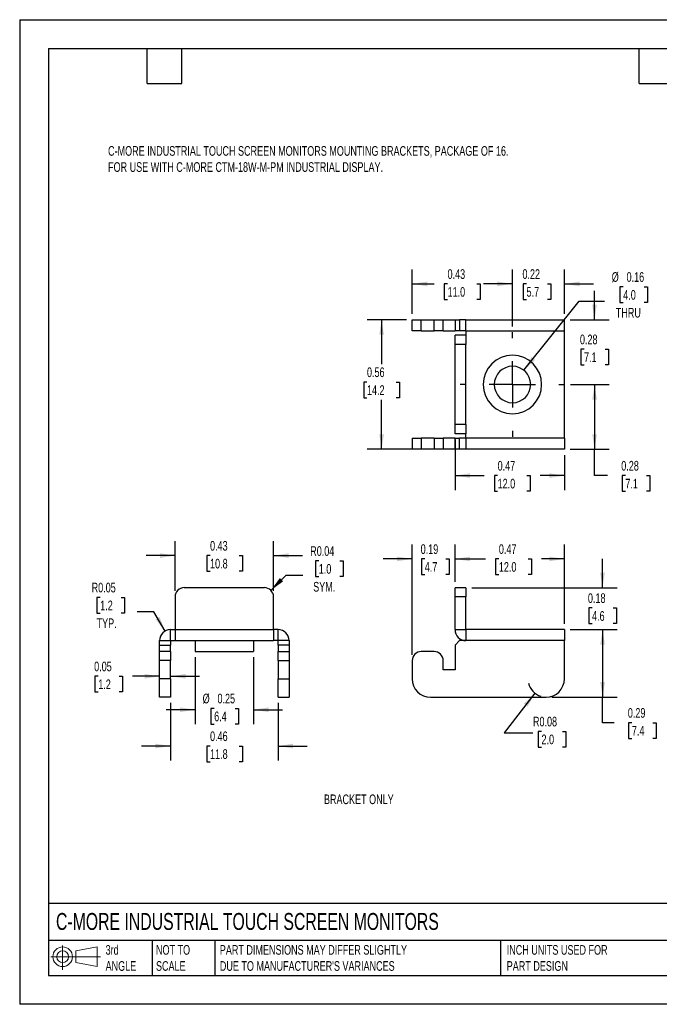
# Model space of a CAD drawing. Header units: inches. Extents: x 0 to 5.5, y 0 to 4.25.
# Tile 1 of 2: x 0 to 2.76, y 0 to 4.25. Entities that reach past the tile are written whole.
import ezdxf

# ---------------------------------------------------------------- set-up
doc = ezdxf.new("R2010")
doc.units = ezdxf.units.IN
doc.header["$LTSCALE"] = 0.5
doc.header["$MEASUREMENT"] = 0
doc.linetypes.add('CENTERX2', pattern=[0.8, 0.5, -0.1, 0.1, -0.1])
doc.layers.add('CENTER', color=40, linetype='CENTERX2')
doc.layers.add('DIMENSIONS', color=140, linetype='Continuous', lineweight=25)
doc.layers.add('TEXT', color=140, linetype='Continuous', lineweight=25)
doc.styles.add('SLDTEXTSTYLE0', font='TXT', dxfattribs={"width": 0.7})
doc.dimstyles.new('SLDDIMSTYLE0', dxfattribs={"dimtxt": 0.04248, "dimasz": 0.065, "dimexe": 0, "dimexo": 0.0625, "dimgap": 0.01062, "dimtad": 0, "dimtih": 1, "dimtoh": 1, "dimrnd": 1e-09, "dimdsep": 46, "dimtxsty": 'SLDTEXTSTYLE0', "dimsah": 1, "dimcen": 0.09, "dimadec": 0, "dimazin": 2, "dimtfac": 1, "dimtmove": 0, "dimatfit": 0, "dimfxl": 0, "dimfrac": 2, "dimtolj": 1, "dimtzin": 12, "dimarcsym": 0})
doc.dimstyles.new('SLDDIMSTYLE1', dxfattribs={"dimtxt": 0.04248, "dimasz": 0.065, "dimexe": 0, "dimexo": 0.0625, "dimgap": 0.01062, "dimtad": 0, "dimtih": 1, "dimtoh": 1, "dimrnd": 1e-09, "dimdsep": 46, "dimtxsty": 'SLDTEXTSTYLE0', "dimsah": 1, "dimcen": 0, "dimadec": 0, "dimazin": 2, "dimtfac": 1, "dimtofl": 0, "dimtmove": 0, "dimatfit": 3, "dimfxl": 0, "dimfrac": 2, "dimtolj": 1, "dimtzin": 12, "dimarcsym": 0})
doc.dimstyles.new('SLDDIMSTYLE2', dxfattribs={"dimtxt": 0.04248, "dimasz": 0.065, "dimexe": 0, "dimexo": 0.0625, "dimgap": 0.01062, "dimtad": 0, "dimtih": 1, "dimtoh": 1, "dimrnd": 1e-09, "dimdsep": 46, "dimtxsty": 'SLDTEXTSTYLE0', "dimsah": 1, "dimcen": 0, "dimadec": 0, "dimazin": 2, "dimtfac": 1, "dimtofl": 0, "dimtmove": 0, "dimatfit": 3, "dimfxl": 0, "dimfrac": 2, "dimtolj": 1, "dimtzin": 12, "dimarcsym": 0})
doc.dimstyles.new('SLDDIMSTYLE3', dxfattribs={"dimtxt": 0.04248, "dimasz": 0.065, "dimexe": 0, "dimexo": 0.0625, "dimgap": 0.01062, "dimtad": 0, "dimtih": 1, "dimtoh": 1, "dimrnd": 1e-09, "dimdsep": 46, "dimtxsty": 'SLDTEXTSTYLE0', "dimsah": 1, "dimcen": 0.09, "dimadec": 0, "dimazin": 2, "dimtfac": 1, "dimtofl": 0, "dimtmove": 0, "dimatfit": 3, "dimfxl": 0, "dimfrac": 2, "dimtolj": 1, "dimtzin": 12, "dimarcsym": 0})
doc.dimstyles.new('SLDDIMSTYLE4', dxfattribs={"dimtxt": 0.04248, "dimasz": 0.065, "dimexe": 0, "dimexo": 0.0625, "dimgap": 0.01062, "dimtad": 0, "dimtih": 1, "dimtoh": 1, "dimrnd": 1e-09, "dimdsep": 46, "dimtxsty": 'SLDTEXTSTYLE0', "dimsah": 1, "dimcen": 0, "dimadec": 0, "dimazin": 2, "dimtfac": 1, "dimtofl": 0, "dimtmove": 0, "dimatfit": 3, "dimfxl": 0, "dimfrac": 2, "dimtolj": 1, "dimtzin": 12, "dimarcsym": 0})

# ---------------------------------------------------------------- blocks, each defined once
blk = doc.blocks.new('Block11')
at = {"color": 7, "linetype": 'Continuous', "lineweight": 18}
for p, q in [((0.051, 0.1045), (0.051, 0)), ((0.1079, 0.082), (0.2003, 0.0991)), ((0.2003, 0.0991), (0.2003, 0.0144)), ((0, 0.0567), (0.2141, 0.0567)), ((0.1079, 0.0314), (0.1079, 0.082)), ((0.1079, 0.0314), (0.2003, 0.0144))]:
    blk.add_line(p, q, dxfattribs=at)
for radius in [0.0423, 0.0253]:
    blk.add_circle((0.051, 0.0567), radius, dxfattribs=at)
blk = doc.blocks.new('Block12')
at = {"color": 7, "linetype": 'Continuous'}
blk.add_blockref('Block11', (0, 0), dxfattribs=at)
blk = doc.blocks.new('_D')
at = {"layer": 'DIMENSIONS'}
for p, q in [((0.7577, 1.4978), (0.7577, 1.209)), ((1.0097, 1.4978), (1.0097, 1.209)), ((0.8399, 1.2774), (0.8256, 1.2774)), ((0.8256, 1.2774), (0.8256, 1.2099)), ((0.9308, 1.2774), (0.9451, 1.2774)), ((0.9451, 1.2774), (0.9451, 1.2099)), ((0.7577, 1.2715), (0.6327, 1.2715)), ((1.0097, 1.2715), (1.1347, 1.2715)), ((0.8256, 1.2099), (0.8399, 1.2099)), ((0.9451, 1.2099), (0.9308, 1.2099))]:
    blk.add_line(p, q, dxfattribs=at)
for points in [[(0.7577, 1.2715), (0.6927, 1.2815), (0.6927, 1.2615)], [(1.0097, 1.2715), (1.0747, 1.2615), (1.0747, 1.2815)]]:
    blk.add_solid(points, dxfattribs=at)
at = {"layer": 'DIMENSIONS', "char_height": 0.04167, "attachment_point": 1, "style": 'SLDTEXTSTYLE0'}
for s, insert in [('%%c', (0.7902, 1.3407)), ('0.25', (0.8543, 1.3407)), ('6.4', (0.8399, 1.2636))]:
    blk.add_mtext(s, dxfattribs=dict(at, insert=insert))
blk = doc.blocks.new('_D_1')
at = {"layer": 'DIMENSIONS'}
for p, q in [((0.6514, 1.301), (0.6514, 1.0523)), ((1.116, 1.301), (1.116, 1.0523)), ((0.6514, 1.1148), (0.5264, 1.1148)), ((0.8222, 1.1148), (0.808, 1.1148)), ((0.808, 1.1148), (0.808, 1.0473)), ((0.9485, 1.1148), (0.9627, 1.1148)), ((0.9627, 1.1148), (0.9627, 1.0473)), ((1.116, 1.1148), (1.241, 1.1148)), ((0.808, 1.0473), (0.8222, 1.0473)), ((0.9627, 1.0473), (0.9485, 1.0473))]:
    blk.add_line(p, q, dxfattribs=at)
for points in [[(0.6514, 1.1148), (0.5864, 1.1248), (0.5864, 1.1048)], [(1.116, 1.1148), (1.181, 1.1048), (1.181, 1.1248)]]:
    blk.add_solid(points, dxfattribs=at)
at = {"layer": 'DIMENSIONS', "char_height": 0.04167, "attachment_point": 1, "style": 'SLDTEXTSTYLE0'}
for s, insert in [('0.46', (0.8222, 1.178)), ('11.8', (0.8222, 1.101))]:
    blk.add_mtext(s, dxfattribs=dict(at, insert=insert))
blk = doc.blocks.new('_D_2')
at = {"layer": 'DIMENSIONS'}
for p, q in [((0.3394, 1.4159), (0.3251, 1.4159)), ((0.3251, 1.4159), (0.3251, 1.3484)), ((0.4303, 1.4159), (0.4446, 1.4159)), ((0.4446, 1.4159), (0.4446, 1.3484)), ((0.6042, 1.4159), (0.4879, 1.4159)), ((0.6514, 1.4159), (0.7764, 1.4159)), ((0.3251, 1.3484), (0.3394, 1.3484)), ((0.4446, 1.3484), (0.4303, 1.3484))]:
    blk.add_line(p, q, dxfattribs=at)
for points in [[(0.6042, 1.4159), (0.5392, 1.4259), (0.5392, 1.4059)], [(0.6514, 1.4159), (0.7164, 1.4059), (0.7164, 1.4259)]]:
    blk.add_solid(points, dxfattribs=at)
at = {"layer": 'DIMENSIONS', "char_height": 0.04167, "attachment_point": 1, "style": 'SLDTEXTSTYLE0'}
for s, insert in [('0.05', (0.3217, 1.4791)), ('1.2', (0.3394, 1.4021))]:
    blk.add_mtext(s, dxfattribs=dict(at, insert=insert))
blk = doc.blocks.new('_D_3')
at = {"layer": 'DIMENSIONS'}
for p, q in [((0.3478, 1.7565), (0.3335, 1.7565)), ((0.3335, 1.7565), (0.3335, 1.689)), ((0.4387, 1.7565), (0.4529, 1.7565)), ((0.4529, 1.7565), (0.4529, 1.689)), ((0.3335, 1.689), (0.3478, 1.689)), ((0.4529, 1.689), (0.4387, 1.689)), ((0.5794, 1.6948), (0.5069, 1.6948)), ((0.6278, 1.611), (0.5794, 1.6948))]:
    blk.add_line(p, q, dxfattribs=at)
blk.add_solid([(0.6278, 1.611), (0.6039, 1.6723), (0.5866, 1.6623)], dxfattribs=at)
at = {"layer": 'DIMENSIONS', "char_height": 0.04167, "attachment_point": 1, "style": 'SLDTEXTSTYLE0'}
for s, insert in [('R0.05', (0.3108, 1.8197)), ('1.2', (0.3478, 1.7427)), ('TYP.', (0.3322, 1.6657))]:
    blk.add_mtext(s, dxfattribs=dict(at, insert=insert))
blk = doc.blocks.new('_D_4')
at = {"layer": 'DIMENSIONS'}
for p, q in [((0.6711, 1.7841), (0.6711, 1.9993)), ((1.0963, 1.7841), (1.0963, 1.9993)), ((0.6711, 1.9368), (0.5461, 1.9368)), ((0.8222, 1.9368), (0.808, 1.9368)), ((0.808, 1.9368), (0.808, 1.8692)), ((0.9485, 1.9368), (0.9627, 1.9368)), ((0.9627, 1.9368), (0.9627, 1.8692)), ((1.0963, 1.9368), (1.2213, 1.9368)), ((0.808, 1.8692), (0.8222, 1.8692)), ((0.9627, 1.8692), (0.9485, 1.8692))]:
    blk.add_line(p, q, dxfattribs=at)
for points in [[(0.6711, 1.9368), (0.6061, 1.9468), (0.6061, 1.9268)], [(1.0963, 1.9368), (1.1613, 1.9268), (1.1613, 1.9468)]]:
    blk.add_solid(points, dxfattribs=at)
at = {"layer": 'DIMENSIONS', "char_height": 0.04167, "attachment_point": 1, "style": 'SLDTEXTSTYLE0'}
for s, insert in [('0.43', (0.8222, 2)), ('10.8', (0.8222, 1.923))]:
    blk.add_mtext(s, dxfattribs=dict(at, insert=insert))
blk = doc.blocks.new('_D_5')
at = {"layer": 'DIMENSIONS'}
for p, q in [((1.2917, 1.9141), (1.2775, 1.9141)), ((1.2775, 1.9141), (1.2775, 1.8466)), ((1.3826, 1.9141), (1.3969, 1.9141)), ((1.3969, 1.9141), (1.3969, 1.8466)), ((1.0848, 1.7869), (1.1503, 1.8524)), ((1.1503, 1.8524), (1.2235, 1.8524)), ((1.2775, 1.8466), (1.2917, 1.8466)), ((1.3969, 1.8466), (1.3826, 1.8466))]:
    blk.add_line(p, q, dxfattribs=at)
blk.add_solid([(1.0848, 1.7869), (1.1378, 1.8258), (1.1236, 1.8399)], dxfattribs=at)
at = {"layer": 'DIMENSIONS', "char_height": 0.04167, "attachment_point": 1, "style": 'SLDTEXTSTYLE0'}
for s, insert in [('R0.04', (1.2547, 1.9774)), ('1.0', (1.2917, 1.9003)), ('SYM.', (1.2676, 1.8233))]:
    blk.add_mtext(s, dxfattribs=dict(at, insert=insert))
blk = doc.blocks.new('_D_6')
at = {"layer": 'DIMENSIONS'}
for p, q in [((2.2254, 1.3428), (2.0917, 1.1721)), ((2.0917, 1.1721), (2.2167, 1.1721)), ((2.2536, 1.1781), (2.2394, 1.1781)), ((2.2394, 1.1781), (2.2394, 1.1106)), ((2.3445, 1.1781), (2.3588, 1.1781)), ((2.3588, 1.1781), (2.3588, 1.1106)), ((2.2394, 1.1106), (2.2536, 1.1106)), ((2.3588, 1.1106), (2.3445, 1.1106))]:
    blk.add_line(p, q, dxfattribs=at)
blk.add_arc((2.2739, 1.4047), 0.0787, 193.4806, 252.3854, dxfattribs=at)
blk.add_solid([(2.2254, 1.3428), (2.1774, 1.2978), (2.1931, 1.2854)], dxfattribs=at)
at = {"layer": 'DIMENSIONS', "char_height": 0.04167, "attachment_point": 1, "style": 'SLDTEXTSTYLE0'}
for s, insert in [('R0.08', (2.2167, 1.2413)), ('2.0', (2.2536, 1.1643))]:
    blk.add_mtext(s, dxfattribs=dict(at, insert=insert))
blk = doc.blocks.new('_D_7')
at = {"layer": 'DIMENSIONS'}
for p, q in [((2.3777, 1.6173), (2.5798, 1.6173)), ((2.5173, 1.6173), (2.5173, 1.326)), ((2.2989, 1.326), (2.5798, 1.326)), ((2.5173, 1.2155), (2.5173, 1.326)), ((2.5675, 1.2155), (2.5173, 1.2155)), ((2.644, 1.2155), (2.6298, 1.2155)), ((2.6298, 1.2155), (2.6298, 1.1479)), ((2.7349, 1.2155), (2.7492, 1.2155)), ((2.7492, 1.2155), (2.7492, 1.1479)), ((2.6298, 1.1479), (2.644, 1.1479)), ((2.7492, 1.1479), (2.7349, 1.1479))]:
    blk.add_line(p, q, dxfattribs=at)
for points in [[(2.5173, 1.6173), (2.5073, 1.5523), (2.5273, 1.5523)], [(2.5173, 1.326), (2.5273, 1.391), (2.5073, 1.391)]]:
    blk.add_solid(points, dxfattribs=at)
at = {"layer": 'DIMENSIONS', "char_height": 0.04167, "attachment_point": 1, "style": 'SLDTEXTSTYLE0'}
for s, insert in [('0.29', (2.6264, 1.2787)), ('7.4', (2.644, 1.2017))]:
    blk.add_mtext(s, dxfattribs=dict(at, insert=insert))
blk = doc.blocks.new('_D_8')
at = {"layer": 'DIMENSIONS'}
for p, q in [((2.5173, 1.7984), (2.5173, 1.9234)), ((1.9525, 1.7984), (2.5798, 1.7984)), ((2.4718, 1.7109), (2.4575, 1.7109)), ((2.4575, 1.7109), (2.4575, 1.6433)), ((2.5627, 1.7109), (2.577, 1.7109)), ((2.577, 1.7109), (2.577, 1.6433)), ((2.3777, 1.6173), (2.5798, 1.6173)), ((2.4575, 1.6433), (2.4718, 1.6433)), ((2.5173, 1.6173), (2.5173, 1.4923)), ((2.577, 1.6433), (2.5627, 1.6433))]:
    blk.add_line(p, q, dxfattribs=at)
for points in [[(2.5173, 1.7984), (2.5273, 1.8634), (2.5073, 1.8634)], [(2.5173, 1.6173), (2.5073, 1.5523), (2.5273, 1.5523)]]:
    blk.add_solid(points, dxfattribs=at)
at = {"layer": 'DIMENSIONS', "char_height": 0.04167, "attachment_point": 1, "style": 'SLDTEXTSTYLE0'}
for s, insert in [('0.18', (2.4541, 1.7741)), ('4.6', (2.4718, 1.6971))]:
    blk.add_mtext(s, dxfattribs=dict(at, insert=insert))
blk = doc.blocks.new('_D_9')
at = {"layer": 'DIMENSIONS'}
for p, q in [((1.8802, 1.8234), (1.8802, 1.985)), ((2.3527, 1.6423), (2.3527, 1.985)), ((1.8802, 1.9225), (2.0119, 1.9225)), ((2.0694, 1.9225), (2.0552, 1.9225)), ((2.0552, 1.9225), (2.0552, 1.855)), ((2.1957, 1.9225), (2.2099, 1.9225)), ((2.2099, 1.9225), (2.2099, 1.855)), ((2.3527, 1.9225), (2.2532, 1.9225)), ((2.0552, 1.855), (2.0694, 1.855)), ((2.2099, 1.855), (2.1957, 1.855))]:
    blk.add_line(p, q, dxfattribs=at)
for points in [[(1.8802, 1.9225), (1.9452, 1.9125), (1.9452, 1.9325)], [(2.3527, 1.9225), (2.2877, 1.9325), (2.2877, 1.9125)]]:
    blk.add_solid(points, dxfattribs=at)
at = {"layer": 'DIMENSIONS', "char_height": 0.04167, "attachment_point": 1, "style": 'SLDTEXTSTYLE0'}
for s, insert in [('0.47', (2.0694, 1.9857)), ('12.0', (2.0694, 1.9087))]:
    blk.add_mtext(s, dxfattribs=dict(at, insert=insert))
blk = doc.blocks.new('_D_10')
at = {"layer": 'DIMENSIONS'}
for p, q in [((1.6952, 1.5085), (1.6952, 1.985)), ((1.8802, 1.8234), (1.8802, 1.985)), ((1.6952, 1.9225), (1.5702, 1.9225)), ((1.7494, 1.9225), (1.7351, 1.9225)), ((1.7351, 1.9225), (1.7351, 1.855)), ((1.8403, 1.9225), (1.8545, 1.9225)), ((1.8545, 1.9225), (1.8545, 1.855)), ((1.8802, 1.9225), (2.0052, 1.9225)), ((1.7351, 1.855), (1.7494, 1.855)), ((1.8545, 1.855), (1.8403, 1.855))]:
    blk.add_line(p, q, dxfattribs=at)
for points in [[(1.6952, 1.9225), (1.6302, 1.9325), (1.6302, 1.9125)], [(1.8802, 1.9225), (1.9452, 1.9125), (1.9452, 1.9325)]]:
    blk.add_solid(points, dxfattribs=at)
at = {"layer": 'DIMENSIONS', "char_height": 0.04167, "attachment_point": 1, "style": 'SLDTEXTSTYLE0'}
for s, insert in [('0.19', (1.7317, 1.9857)), ('4.7', (1.7494, 1.9087))]:
    blk.add_mtext(s, dxfattribs=dict(at, insert=insert))
blk = doc.blocks.new('_D_11')
at = {"layer": 'DIMENSIONS'}
for p, q in [((1.6702, 2.9549), (1.5006, 2.9549)), ((1.5631, 2.9549), (1.5631, 2.763)), ((1.4999, 2.6859), (1.4857, 2.6859)), ((1.4857, 2.6859), (1.4857, 2.6184)), ((1.6262, 2.6859), (1.6404, 2.6859)), ((1.6404, 2.6859), (1.6404, 2.6184)), ((1.4857, 2.6184), (1.4999, 2.6184)), ((1.5631, 2.3959), (1.5631, 2.6089)), ((1.6404, 2.6184), (1.6262, 2.6184)), ((1.7095, 2.3959), (1.5006, 2.3959))]:
    blk.add_line(p, q, dxfattribs=at)
for points in [[(1.5631, 2.9549), (1.5531, 2.8899), (1.5731, 2.8899)], [(1.5631, 2.3959), (1.5731, 2.4609), (1.5531, 2.4609)]]:
    blk.add_solid(points, dxfattribs=at)
at = {"layer": 'DIMENSIONS', "char_height": 0.04167, "attachment_point": 1, "style": 'SLDTEXTSTYLE0'}
for s, insert in [('0.56', (1.4999, 2.7491)), ('14.2', (1.4999, 2.6721))]:
    blk.add_mtext(s, dxfattribs=dict(at, insert=insert))
blk = doc.blocks.new('_D_12')
at = {"layer": 'DIMENSIONS'}
for p, q in [((1.6952, 2.9799), (1.6952, 3.1722)), ((2.1282, 2.9264), (2.1282, 3.1722)), ((1.6952, 3.1097), (1.7903, 3.1097)), ((1.8479, 3.1097), (1.8336, 3.1097)), ((1.8336, 3.1097), (1.8336, 3.0422)), ((1.9741, 3.1097), (1.9884, 3.1097)), ((1.9884, 3.1097), (1.9884, 3.0422)), ((2.1282, 3.1097), (2.0317, 3.1097)), ((1.8336, 3.0422), (1.8479, 3.0422)), ((1.9884, 3.0422), (1.9741, 3.0422))]:
    blk.add_line(p, q, dxfattribs=at)
for points in [[(1.6952, 3.1097), (1.7602, 3.0997), (1.7602, 3.1197)], [(2.1282, 3.1097), (2.0632, 3.1197), (2.0632, 3.0997)]]:
    blk.add_solid(points, dxfattribs=at)
at = {"layer": 'DIMENSIONS', "char_height": 0.04167, "attachment_point": 1, "style": 'SLDTEXTSTYLE0'}
for s, insert in [('0.43', (1.8479, 3.1729)), ('11.0', (1.8479, 3.0959))]:
    blk.add_mtext(s, dxfattribs=dict(at, insert=insert))
blk = doc.blocks.new('_D_13')
at = {"layer": 'DIMENSIONS'}
for p, q in [((2.1282, 2.9264), (2.1282, 3.1722)), ((2.3527, 2.9799), (2.3527, 3.1722)), ((2.1282, 3.1097), (2.0032, 3.1097)), ((2.189, 3.1097), (2.1747, 3.1097)), ((2.1747, 3.1097), (2.1747, 3.0422)), ((2.2799, 3.1097), (2.2941, 3.1097)), ((2.2941, 3.1097), (2.2941, 3.0422)), ((2.3527, 3.1097), (2.4777, 3.1097)), ((2.1747, 3.0422), (2.189, 3.0422)), ((2.2941, 3.0422), (2.2799, 3.0422))]:
    blk.add_line(p, q, dxfattribs=at)
for points in [[(2.1282, 3.1097), (2.0632, 3.1197), (2.0632, 3.0997)], [(2.3527, 3.1097), (2.4177, 3.0997), (2.4177, 3.1197)]]:
    blk.add_solid(points, dxfattribs=at)
at = {"layer": 'DIMENSIONS', "char_height": 0.04167, "attachment_point": 1, "style": 'SLDTEXTSTYLE0'}
for s, insert in [('0.22', (2.1713, 3.1729)), ('5.7', (2.189, 3.0959))]:
    blk.add_mtext(s, dxfattribs=dict(at, insert=insert))
blk = doc.blocks.new('_D_14')
at = {"layer": 'DIMENSIONS'}
for p, q in [((2.6066, 3.0969), (2.5924, 3.0969)), ((2.5924, 3.0969), (2.5924, 3.0294)), ((2.6975, 3.0969), (2.7118, 3.0969)), ((2.7118, 3.0969), (2.7118, 3.0294)), ((2.1774, 2.7369), (2.4163, 3.0353)), ((2.4163, 3.0353), (2.5256, 3.0353)), ((2.5924, 3.0294), (2.6066, 3.0294)), ((2.7118, 3.0294), (2.6975, 3.0294))]:
    blk.add_line(p, q, dxfattribs=at)
blk.add_solid([(2.1774, 2.7369), (2.2259, 2.7814), (2.2103, 2.7939)], dxfattribs=at)
at = {"layer": 'DIMENSIONS', "char_height": 0.04167, "attachment_point": 1, "style": 'SLDTEXTSTYLE0'}
for s, insert in [('%%c', (2.5569, 3.1602)), ('0.16', (2.621, 3.1602)), ('4.0', (2.6066, 3.0831)), ('THRU', (2.5744, 3.0061))]:
    blk.add_mtext(s, dxfattribs=dict(at, insert=insert))
blk = doc.blocks.new('_D_15')
at = {"layer": 'DIMENSIONS'}
for p, q in [((2.4827, 2.9549), (2.4827, 3.0799)), ((2.3777, 2.9549), (2.5452, 2.9549)), ((2.4372, 2.8276), (2.423, 2.8276)), ((2.423, 2.8276), (2.423, 2.7601)), ((2.5281, 2.8276), (2.5424, 2.8276)), ((2.5424, 2.8276), (2.5424, 2.7601)), ((2.423, 2.7601), (2.4372, 2.7601)), ((2.5424, 2.7601), (2.5281, 2.7601)), ((2.3792, 2.6754), (2.5452, 2.6754)), ((2.4827, 2.6754), (2.4827, 2.5504))]:
    blk.add_line(p, q, dxfattribs=at)
for points in [[(2.4827, 2.9549), (2.4927, 3.0199), (2.4727, 3.0199)], [(2.4827, 2.6754), (2.4727, 2.6104), (2.4927, 2.6104)]]:
    blk.add_solid(points, dxfattribs=at)
at = {"layer": 'DIMENSIONS', "char_height": 0.04167, "attachment_point": 1, "style": 'SLDTEXTSTYLE0'}
for s, insert in [('0.28', (2.4196, 2.8908)), ('7.1', (2.4372, 2.8138))]:
    blk.add_mtext(s, dxfattribs=dict(at, insert=insert))
blk = doc.blocks.new('_D_16')
at = {"layer": 'DIMENSIONS'}
for p, q in [((2.3792, 2.6754), (2.5452, 2.6754)), ((2.4827, 2.6754), (2.4827, 2.3959)), ((2.3777, 2.3959), (2.5452, 2.3959)), ((2.4827, 2.2822), (2.4827, 2.3959)), ((2.5391, 2.2822), (2.4827, 2.2822)), ((2.6157, 2.2822), (2.6014, 2.2822)), ((2.6014, 2.2822), (2.6014, 2.2147)), ((2.7066, 2.2822), (2.7208, 2.2822)), ((2.7208, 2.2822), (2.7208, 2.2147)), ((2.6014, 2.2147), (2.6157, 2.2147)), ((2.7208, 2.2147), (2.7066, 2.2147))]:
    blk.add_line(p, q, dxfattribs=at)
for points in [[(2.4827, 2.6754), (2.4727, 2.6104), (2.4927, 2.6104)], [(2.4827, 2.3959), (2.4927, 2.4609), (2.4727, 2.4609)]]:
    blk.add_solid(points, dxfattribs=at)
at = {"layer": 'DIMENSIONS', "char_height": 0.04167, "attachment_point": 1, "style": 'SLDTEXTSTYLE0'}
for s, insert in [('0.28', (2.598, 2.3455)), ('7.1', (2.6157, 2.2684))]:
    blk.add_mtext(s, dxfattribs=dict(at, insert=insert))
blk = doc.blocks.new('_D_17')
at = {"layer": 'DIMENSIONS'}
for p, q in [((1.8802, 2.4378), (1.8802, 2.2197)), ((2.3527, 2.3709), (2.3527, 2.2197)), ((1.8802, 2.2822), (2.0066, 2.2822)), ((2.0641, 2.2822), (2.0499, 2.2822)), ((2.0499, 2.2822), (2.0499, 2.2147)), ((2.1904, 2.2822), (2.2046, 2.2822)), ((2.2046, 2.2822), (2.2046, 2.2147)), ((2.3527, 2.2822), (2.2479, 2.2822)), ((2.0499, 2.2147), (2.0641, 2.2147)), ((2.2046, 2.2147), (2.1904, 2.2147))]:
    blk.add_line(p, q, dxfattribs=at)
for points in [[(1.8802, 2.2822), (1.9452, 2.2722), (1.9452, 2.2922)], [(2.3527, 2.2822), (2.2877, 2.2922), (2.2877, 2.2722)]]:
    blk.add_solid(points, dxfattribs=at)
at = {"layer": 'DIMENSIONS', "char_height": 0.04167, "attachment_point": 1, "style": 'SLDTEXTSTYLE0'}
for s, insert in [('0.47', (2.0641, 2.3455)), ('12.0', (2.0641, 2.2684))]:
    blk.add_mtext(s, dxfattribs=dict(at, insert=insert))
blk = doc.blocks.new('SW_CENTERMARKSYMBOL_0')
at = {"layer": 'CENTER', "color": 0}
for p, q in [((0, 0.2), (0, 0.226)), ((0, 0), (0, 0.1)), ((-0.2, 0), (-0.226, 0)), ((0, 0), (-0.1, 0)), ((0, 0), (0, -0.1)), ((0, 0), (0.1, 0)), ((0.2, 0), (0.226, 0)), ((0, -0.2), (0, -0.226))]:
    blk.add_line(p, q, dxfattribs=at)

msp = doc.modelspace()

# ---------------------------------------------------------------- linework, layer by layer
at = {"color": 7, "linetype": 'Continuous'}
for p, q in [((0, 4.2501), (0, 0.0001)), ((0, 4.2501), (5.5, 4.2501)), ((5.5, 0.0001), (0, 0.0001))]:
    msp.add_line(p, q, dxfattribs=at)
for p, q in [((1.6952, 2.9077), (1.6952, 2.9549)), ((1.6952, 2.9549), (1.7345, 2.9549)), ((1.7345, 2.9077), (1.7345, 2.9549)), ((1.7345, 2.9549), (1.7897, 2.9549)), ((1.7897, 2.9077), (1.7897, 2.9549)), ((1.7897, 2.9549), (1.829, 2.9549)), ((1.829, 2.9077), (1.829, 2.9549)), ((1.829, 2.9549), (1.8802, 2.9549)), ((1.8802, 2.9549), (1.8802, 2.9077)), ((1.8802, 2.9549), (1.8999, 2.9549)), ((1.8999, 2.9549), (1.8999, 2.9077)), ((1.9275, 2.9549), (1.8999, 2.9549)), ((1.9275, 2.9077), (1.9275, 2.9549)), ((1.9275, 2.9549), (2.3527, 2.9549)), ((2.3527, 2.9077), (2.3527, 2.9549)), ((1.7345, 2.9077), (1.6952, 2.9077)), ((1.7345, 2.9077), (1.7897, 2.9077)), ((1.829, 2.9077), (1.7897, 2.9077)), ((1.829, 2.9077), (1.8802, 2.9077)), ((1.8999, 2.9077), (1.8802, 2.9077)), ((1.9275, 2.9077), (1.8999, 2.9077)), ((1.9275, 2.9077), (1.9275, 2.888)), ((1.9275, 2.9077), (2.3527, 2.9077)), ((2.3527, 2.4431), (2.3527, 2.9077)), ((1.9275, 2.888), (1.8802, 2.888)), ((1.8802, 2.8486), (1.8802, 2.888)), ((1.9275, 2.8486), (1.8802, 2.8486)), ((1.8802, 2.5022), (1.8802, 2.8486)), ((1.9275, 2.888), (1.9275, 2.8486)), ((1.9275, 2.5022), (1.9275, 2.8486)), ((1.9275, 2.5022), (1.8802, 2.5022)), ((1.8802, 2.4628), (1.8802, 2.5022)), ((1.9275, 2.5022), (1.9275, 2.4628)), ((1.6952, 2.4431), (1.6952, 2.3959)), ((1.6952, 2.4431), (1.7345, 2.4431)), ((1.7345, 2.4431), (1.7345, 2.3959)), ((1.7897, 2.4431), (1.7345, 2.4431)), ((1.7897, 2.4431), (1.7897, 2.3959)), ((1.7897, 2.4431), (1.829, 2.4431)), ((1.829, 2.4431), (1.829, 2.3959)), ((1.8802, 2.4431), (1.829, 2.4431)), ((1.9275, 2.4628), (1.8802, 2.4628)), ((1.8802, 2.3959), (1.8802, 2.4431)), ((1.8802, 2.4431), (1.8999, 2.4431)), ((1.8999, 2.3959), (1.8999, 2.4431)), ((1.9275, 2.4431), (1.8999, 2.4431)), ((1.9275, 2.4431), (1.9275, 2.4628)), ((2.3527, 2.4431), (1.9275, 2.4431)), ((1.9275, 2.4431), (1.9275, 2.3959)), ((2.3527, 2.4431), (2.3527, 2.3959)), ((1.7345, 2.3959), (1.6952, 2.3959)), ((1.7897, 2.3959), (1.7345, 2.3959)), ((1.829, 2.3959), (1.7897, 2.3959)), ((1.8802, 2.3959), (1.829, 2.3959)), ((1.8999, 2.3959), (1.8802, 2.3959)), ((1.9275, 2.3959), (1.8999, 2.3959)), ((2.3527, 2.3959), (1.9275, 2.3959)), ((1.0569, 1.7984), (0.7105, 1.7984)), ((1.9275, 1.7984), (1.8802, 1.7984)), ((1.8802, 1.7591), (1.8802, 1.7984)), ((1.9275, 1.7984), (1.9275, 1.7591)), ((0.6711, 1.7591), (0.6711, 1.6173)), ((1.0963, 1.6173), (1.0963, 1.7591)), ((1.9275, 1.7591), (1.8802, 1.7591)), ((1.8802, 1.6173), (1.8802, 1.7591)), ((1.9275, 1.6173), (1.9275, 1.7591)), ((0.6514, 1.5701), (0.6514, 1.6173)), ((0.6514, 1.6173), (0.6711, 1.6173)), ((0.6711, 1.6173), (1.0963, 1.6173)), ((0.6711, 1.6173), (0.6711, 1.5701)), ((1.0963, 1.6173), (1.0963, 1.5701)), ((1.116, 1.6173), (1.0963, 1.6173)), ((1.116, 1.5701), (1.116, 1.6173)), ((1.8802, 1.6173), (1.9275, 1.6173)), ((2.3527, 1.6173), (1.9275, 1.6173)), ((1.9275, 1.6173), (1.9275, 1.5701)), ((2.3527, 1.6173), (2.3527, 1.5701)), ((0.6042, 1.5701), (0.6514, 1.5701)), ((0.6042, 1.5504), (0.6042, 1.5701)), ((0.6042, 1.5504), (0.6514, 1.5504)), ((0.6042, 1.5228), (0.6042, 1.5504)), ((0.6514, 1.5701), (0.6514, 1.5504)), ((0.6514, 1.5701), (0.6711, 1.5701)), ((0.6514, 1.5228), (0.6514, 1.5504)), ((0.6711, 1.5701), (1.0963, 1.5701)), ((0.7577, 1.5701), (0.7577, 1.5228)), ((1.0097, 1.5701), (1.0097, 1.5228)), ((1.116, 1.5701), (1.0963, 1.5701)), ((1.1632, 1.5701), (1.116, 1.5701)), ((1.116, 1.5504), (1.116, 1.5701)), ((1.1632, 1.5504), (1.116, 1.5504)), ((1.116, 1.5504), (1.116, 1.5228)), ((1.1632, 1.5701), (1.1632, 1.5504)), ((1.1632, 1.5504), (1.1632, 1.5228)), ((1.8999, 1.5701), (1.8802, 1.5504)), ((1.8802, 1.5504), (1.8802, 1.4441)), ((1.9275, 1.5701), (1.8999, 1.5701)), ((2.3527, 1.5701), (1.9275, 1.5701)), ((2.3527, 1.4047), (2.3527, 1.5701)), ((0.6514, 1.5228), (0.6042, 1.5228)), ((0.6042, 1.4835), (0.6042, 1.5228)), ((0.6514, 1.5228), (0.6514, 1.4835)), ((0.7577, 1.5228), (1.0097, 1.5228)), ((1.116, 1.4835), (1.116, 1.5228)), ((1.116, 1.5228), (1.1632, 1.5228)), ((1.1632, 1.5228), (1.1632, 1.4835)), ((1.7897, 1.5228), (1.7345, 1.5228)), ((0.6514, 1.4835), (0.6042, 1.4835)), ((0.6042, 1.4047), (0.6042, 1.4835)), ((0.6514, 1.4047), (0.6514, 1.4835)), ((1.116, 1.4835), (1.1632, 1.4835)), ((1.116, 1.4835), (1.116, 1.4047)), ((1.1632, 1.4835), (1.1632, 1.4047)), ((1.6952, 1.4835), (1.6952, 1.4047)), ((1.829, 1.4441), (1.829, 1.4835)), ((0.6514, 1.4047), (0.6042, 1.4047)), ((0.6042, 1.326), (0.6042, 1.4047)), ((0.6514, 1.4047), (0.6514, 1.326)), ((1.116, 1.4047), (1.1632, 1.4047)), ((1.116, 1.326), (1.116, 1.4047)), ((1.1632, 1.4047), (1.1632, 1.326)), ((1.8802, 1.4441), (1.829, 1.4441)), ((0.6514, 1.326), (0.6042, 1.326)), ((1.116, 1.326), (1.1632, 1.326)), ((1.7739, 1.326), (2.2739, 1.326))]:
    msp.add_line(p, q)
for centre, radius, start, end in [((2.1282, 2.6754), 0.126, 90, 270), ((2.1282, 2.6754), 0.126, 270, 90), ((2.1282, 2.6754), 0.0787, 90, 270), ((2.1282, 2.6754), 0.0787, 270, 90), ((0.7105, 1.7591), 0.0394, 90, 180), ((1.0569, 1.7591), 0.0394, 0, 90), ((0.6514, 1.5701), 0.0472, 90, 180), ((1.116, 1.5701), 0.0472, 0, 90), ((1.9275, 1.6173), 0.0472, 180, 270), ((1.7345, 1.4835), 0.0394, 90, 180), ((1.7897, 1.4835), 0.0394, 0, 90), ((1.7739, 1.4047), 0.0787, 180, 270), ((2.2739, 1.4047), 0.0787, 270, 0)]:
    msp.add_arc(centre, radius, start, end)
at = {"layer": 'TEXT'}
for p, q in [((0.125, 4.125), (5.375, 4.125)), ((0.125, 4.125), (0.125, 0.125)), ((0.55, 3.975), (0.55, 4.125)), ((0.7, 3.975), (0.7, 4.125)), ((2.675, 3.975), (2.675, 4.125)), ((0.55, 3.975), (0.7, 3.975)), ((2.675, 3.975), (2.825, 3.975)), ((5.375, 0.4356), (0.125, 0.4356)), ((5.375, 0.275), (0.125, 0.275)), ((0.5717, 0.275), (0.5717, 0.125)), ((0.8433, 0.275), (0.8433, 0.125)), ((2.0765, 0.275), (2.0765, 0.125)), ((0.125, 0.125), (5.375, 0.125))]:
    msp.add_line(p, q, dxfattribs=at)

# ---------------------------------------------------------------- block references
at = {"layer": 'CENTER'}
msp.add_blockref('SW_CENTERMARKSYMBOL_0', (2.1282, 2.6754), dxfattribs=at)
at = {"layer": 'TEXT'}
msp.add_blockref('Block12', (0.1346, 0.1487), dxfattribs=at)

# ---------------------------------------------------------------- texts
at = {"layer": 'TEXT', "attachment_point": 1, "style": 'SLDTEXTSTYLE0'}
for s, insert, char_height in [('C-MORE INDUSTRIAL TOUCH SCREEN MONITORS MOUNTING BRACKETS, PACKAGE OF 16.^JFOR USE WITH C-MORE CTM-18W-M-PM INDUSTRIAL DISPLAY.', (0.3817, 3.7044), 0.0416667), ('BRACKET ONLY', (1.314, 0.9058), 0.041667), ('C-MORE INDUSTRIAL TOUCH SCREEN MONITORS', (0.1568, 0.3942), 0.072917), ('3rd^JANGLE', (0.3711, 0.2558), 0.04167), ('NOT TO^JSCALE', (0.5887, 0.2558), 0.041667), ("PART DIMENSIONS MAY DIFFER SLIGHTLY ^JDUE TO MANUFACTURER'S VARIANCES", (0.8644, 0.2558), 0.041667), ('INCH UNITS USED FOR ^JPART DESIGN', (2.1034, 0.2558), 0.041667)]:
    msp.add_mtext(s, dxfattribs=dict(at, insert=insert, char_height=char_height))

# ---------------------------------------------------------------- dimensions: what is measured, and where the dimension line sits
at = {"layer": 'DIMENSIONS'}
for base, p1, p2, dimstyle, picture, middle in [((2.1282, 3.1097), (1.6952, 2.9549), (2.1282, 2.9014), 'SLDDIMSTYLE3', '_D_12', (1.911, 3.1097)), ((2.3527, 3.1097), (2.1282, 2.9014), (2.3527, 2.9549), 'SLDDIMSTYLE0', '_D_13', (2.2344, 3.1097)), ((2.3527, 2.2822), (1.8802, 2.4628), (2.3527, 2.3959), 'SLDDIMSTYLE3', '_D_17', (2.1272, 2.2822)), ((1.0963, 1.9368), (0.6711, 1.7591), (1.0963, 1.7591), 'SLDDIMSTYLE0', '_D_4', (0.8854, 1.9368)), ((1.69517, 1.92252), (1.88021, 1.79844), (1.69517, 1.48348), 'SLDDIMSTYLE0', '_D_10', (1.7948, 1.92252)), ((2.3527, 1.9225), (1.8802, 1.7984), (2.3527, 1.6173), 'SLDDIMSTYLE3', '_D_9', (2.1325, 1.9225)), ((0.6042, 1.4159), (0.6514, 1.326), (0.6042, 1.326), 'SLDDIMSTYLE0', '_D_2', (0.3848, 1.4159)), ((1.116, 1.1148), (0.6514, 1.326), (1.116, 1.326), 'SLDDIMSTYLE0', '_D_1', (0.8854, 1.1148))]:
    dim = msp.add_linear_dim(base=base, p1=p1, p2=p2, dimstyle=dimstyle, dxfattribs=at)
    dim.commit()
    dim.dimension.update_dxf_attribs({"geometry": picture, "text_midpoint": middle, "dimtype": 160})
dim = msp.add_diameter_dim_2p(p1=(2.079, 2.6139), p2=(2.1774, 2.7369), text='<>\\PTHRU', dimstyle='SLDDIMSTYLE4', dxfattribs=at)
dim.commit()
dim.dimension.update_dxf_attribs({"geometry": '_D_14', "text_midpoint": (2.6521, 3.0572), "dimtype": 163})
for base, p1, p2, dimstyle, picture, middle in [((2.4827, 2.6754), (2.3527, 2.9549), (2.3542, 2.6754), 'SLDDIMSTYLE0', '_D_15', (2.4827, 2.8276)), ((1.5631, 2.3959), (1.6952, 2.9549), (1.7345, 2.3959), 'SLDDIMSTYLE3', '_D_11', (1.5631, 2.6859)), ((2.4827, 2.3959), (2.3542, 2.6754), (2.3527, 2.3959), 'SLDDIMSTYLE3', '_D_16', (2.4827, 2.2822)), ((2.5173, 1.7984), (2.3527, 1.6173), (1.9275, 1.7984), 'SLDDIMSTYLE0', '_D_8', (2.5173, 1.7109)), ((2.5173, 1.326), (2.3527, 1.6173), (2.2739, 1.326), 'SLDDIMSTYLE3', '_D_7', (2.5173, 1.2155))]:
    dim = msp.add_linear_dim(base=base, p1=p1, p2=p2, angle=90, dimstyle=dimstyle, dxfattribs=at)
    dim.commit()
    dim.dimension.update_dxf_attribs({"geometry": picture, "text_midpoint": middle, "dimtype": 160})
for center, mpoint, text, picture, middle in [((1.0569, 1.7591), (1.0848, 1.7869), '<>\\PSYM.', '_D_5', (1.3372, 1.8744)), ((0.6514, 1.5701), (0.6278, 1.611), '<>\\PTYP.', '_D_3', (0.3932, 1.7168))]:
    dim = msp.add_radius_dim(center=center, mpoint=mpoint, text=text, dimstyle='SLDDIMSTYLE1', dxfattribs=at)
    dim.commit()
    dim.dimension.update_dxf_attribs({"geometry": picture, "text_midpoint": middle, "dimtype": 164})
dim = msp.add_linear_dim(base=(1.0097, 1.2715), p1=(0.7577, 1.5228), p2=(1.0097, 1.5228), text='%%c<>', dimstyle='SLDDIMSTYLE0', dxfattribs=at)
dim.commit()
dim.dimension.update_dxf_attribs({"geometry": '_D', "text_midpoint": (0.8854, 1.2715), "dimtype": 160})
dim = msp.add_radius_dim(center=(2.2739, 1.4047), mpoint=(2.2254, 1.3428), dimstyle='SLDDIMSTYLE2', dxfattribs=at)
dim.commit()
dim.dimension.update_dxf_attribs({"geometry": '_D_6', "text_midpoint": (2.2991, 1.1721), "dimtype": 164})

doc.saveas('drawing.dxf')
